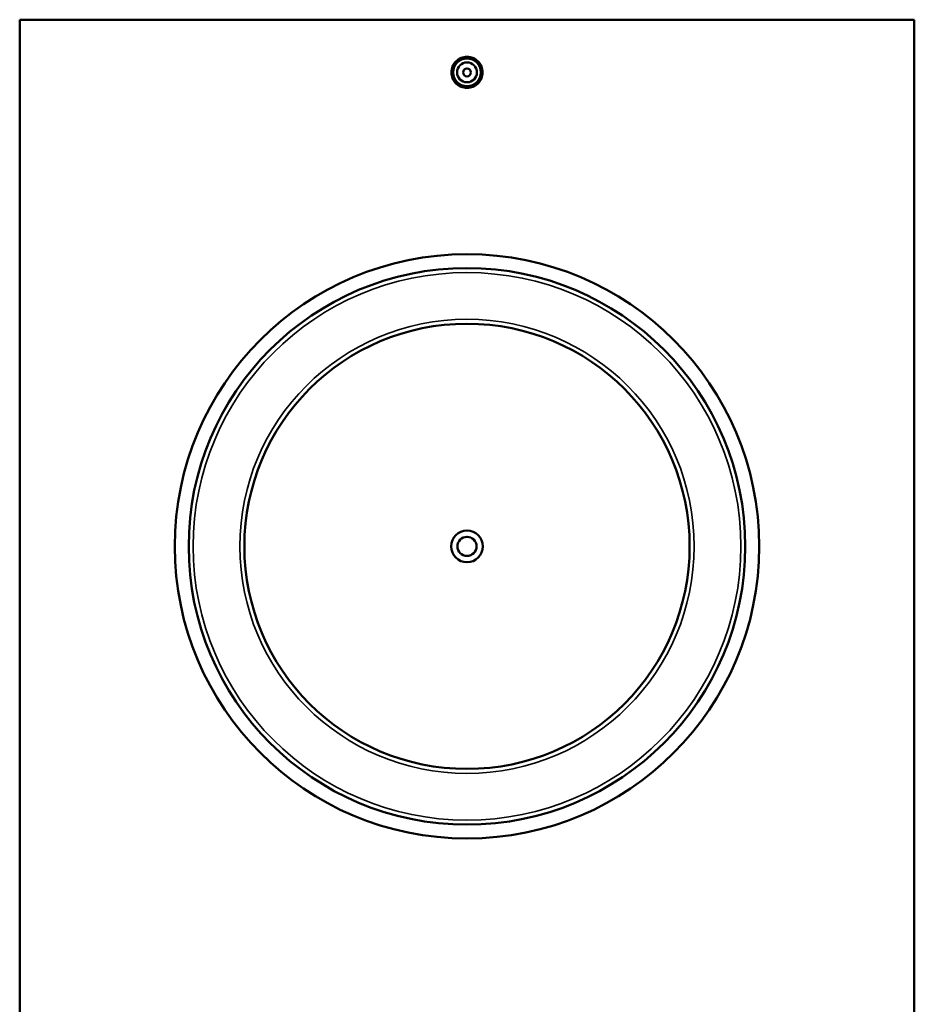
# Model space of a CAD drawing. Header units: millimetres. Extents: x -339 to 1539, y -390 to 1163.
# Tile 4 of 6: x 303 to 753, y 600 to 1095. Entities that reach past the tile are written whole.
import ezdxf

# ---------------------------------------------------------------- set-up
doc = ezdxf.new("R2010")
doc.units = ezdxf.units.MM
doc.layers.add('Visible (ANSI)', color=7, linetype='Continuous', lineweight=50)
doc.layers.add('Visible Narrow (ANSI)', color=7, linetype='Continuous', lineweight=35)

msp = doc.modelspace()

# ---------------------------------------------------------------- linework, layer by layer
at = {"layer": 'Visible (ANSI)'}
for p, q in [((302.53, 565.16), (302.53, 1095.16)), ((752.53, 1095.16), (302.53, 1095.16)), ((752.53, 1095.16), (752.53, 565.16))]:
    msp.add_line(p, q, dxfattribs=at)
for centre, radius in [((527.53, 1068.66), 7), ((527.53, 1068.66), 5), ((527.53, 1068.66), 2), ((527.53, 830.16), 147), ((527.53, 830.16), 140), ((527.53, 830.16), 112), ((527.53, 830.16), 8), ((527.53, 830.16), 4.8)]:
    msp.add_circle(centre, radius, dxfattribs=at)
msp.add_open_spline([(535.38, 1068.66), (535.38, 1067.68), (535.18, 1066.63), (534.38, 1064.69), (533.78, 1063.81), (532.38, 1062.42), (531.5, 1061.82), (529.57, 1061.02), (528.52, 1060.82), (526.55, 1060.82), (525.5, 1061.02), (523.56, 1061.82), (522.68, 1062.42), (521.28, 1063.81), (520.68, 1064.69), (519.88, 1066.63), (519.68, 1067.68), (519.68, 1068.66), (519.68, 1069.65), (519.88, 1070.7), (520.68, 1072.63), (521.28, 1073.51), (522.68, 1074.9), (523.56, 1075.51), (525.5, 1076.31), (526.55, 1076.5), (528.52, 1076.5), (529.57, 1076.31), (531.5, 1075.51), (532.38, 1074.9), (533.78, 1073.51), (534.38, 1072.63), (535.18, 1070.7), (535.38, 1069.65), (535.38, 1068.66)], degree=3, knots=[2.364412, 2.364412, 2.364412, 2.364412, 2.660012, 2.660012, 2.955611, 2.955611, 3.251115, 3.251115, 3.546618, 3.546618, 3.842122, 3.842122, 4.137625, 4.137625, 4.433225, 4.433225, 4.728824, 4.728824, 4.728824, 5.024424, 5.024424, 5.320023, 5.320023, 5.615527, 5.615527, 5.91103, 5.91103, 6.206534, 6.206534, 6.502037, 6.502037, 6.797637, 6.797637, 7.093236, 7.093236, 7.093236, 7.093236], dxfattribs=at)
at = {"layer": 'Visible Narrow (ANSI)'}
for radius in [137.75, 114.25]:
    msp.add_circle((527.53, 830.16), radius, dxfattribs=at)

doc.saveas('drawing.dxf')
